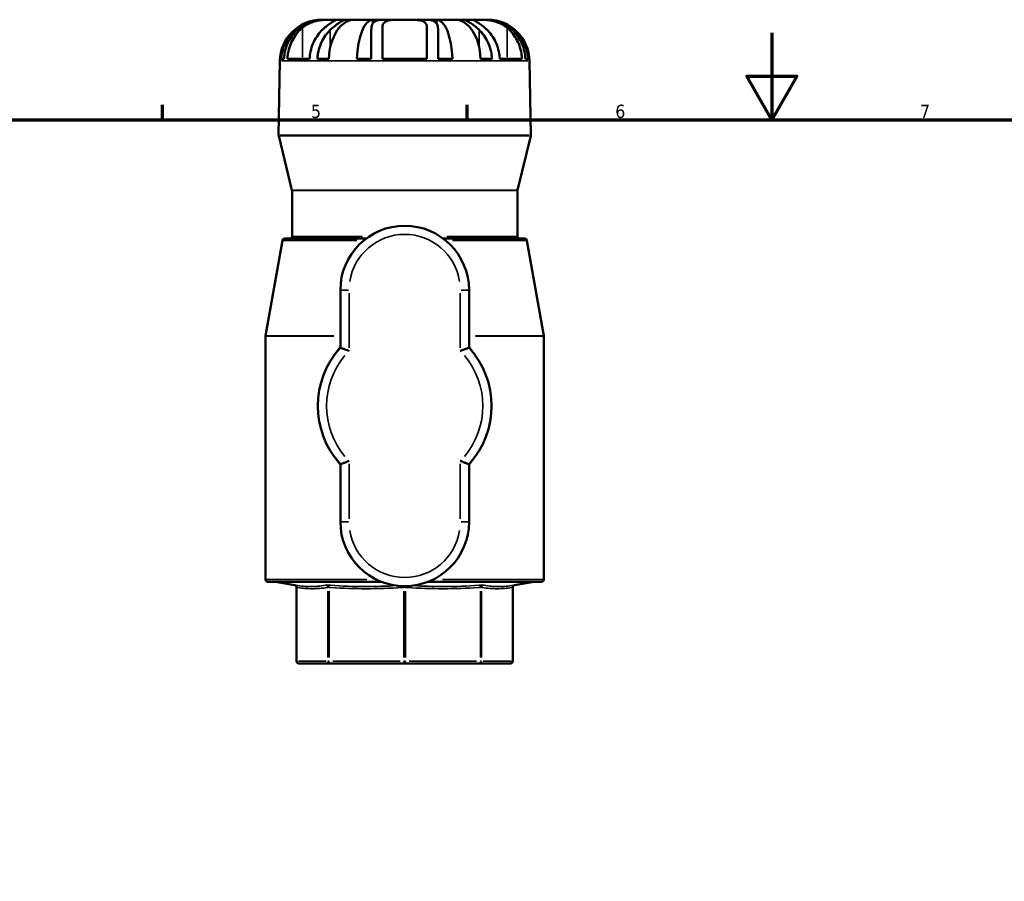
# Model space of a CAD drawing. Header units: millimetres. Extents: x 0 to 948, y -38 to 842.
# Tile 4 of 7: x 247 to 474, y 399 to 597. Entities that reach past the tile are written whole.
import ezdxf

# ---------------------------------------------------------------- set-up
doc = ezdxf.new("R2010")
doc.units = ezdxf.units.MM
for name, color, linetype, lineweight in [('Border (ANSI)', 7, 'Continuous', 70), ('Visible (ANSI)', 7, 'Continuous', 50), ('Visible Narrow (ANSI)', 7, 'Continuous', 35)]:
    doc.layers.add(name, color=color, linetype=linetype, lineweight=lineweight)
doc.styles.add('Note Text (ANSI)', font='tahoma.ttf')

# ---------------------------------------------------------------- blocks, each defined once
blk = doc.blocks.new('Borders Default Border')
at = {"layer": 'Border (ANSI)'}
for p, q in [((280.33, 574), (280.33, 577.45)), ((350.42, 574), (350.42, 577.45))]:
    blk.add_line(p, q, dxfattribs=at)
at = {"layer": 'Border (ANSI)', "flags": 128}
for points in [[(420.5, 594), (420.5, 574), (414.73, 584), (426.27, 584), (420.5, 574)], [(20, 20), (20, 574), (821, 574), (821, 20), (20, 20)]]:
    blk.add_lwpolyline(points, dxfattribs=at)
at = {"layer": 'Border (ANSI)', "char_height": 3.05, "attachment_point": 7, "style": 'Note Text (ANSI)'}
for s, insert in [('5', (314.48, 574.34)), ('6', (384.49, 574.34)), ('7', (454.6, 574.4))]:
    blk.add_mtext(s, dxfattribs=dict(at, insert=insert))

msp = doc.modelspace()

# ---------------------------------------------------------------- linework, layer by layer
at = {"layer": 'Visible (ANSI)'}
for p, q in [((316.93, 596.982), (317.094, 596.982)), ((317.094, 596.982), (317.094, 596.973)), ((317.094, 596.982), (317.556, 596.982)), ((317.556, 596.982), (319.489, 596.982)), ((319.489, 596.982), (322.594, 596.982)), ((322.594, 596.982), (322.594, 596.511)), ((322.594, 596.982), (324.403, 596.982)), ((324.403, 596.982), (328.722, 596.982)), ((328.722, 596.982), (328.722, 596.13)), ((328.722, 596.982), (330.993, 596.982)), ((330.993, 596.982), (336.031, 596.982)), ((336.031, 596.982), (341.069, 596.982)), ((341.069, 596.982), (343.341, 596.982)), ((343.341, 596.982), (347.659, 596.982)), ((343.341, 596.982), (343.341, 596.13)), ((347.659, 596.982), (349.468, 596.982)), ((349.468, 596.982), (349.468, 596.511)), ((349.468, 596.982), (352.573, 596.982)), ((352.573, 596.982), (354.507, 596.982)), ((354.507, 596.982), (354.969, 596.982)), ((354.969, 596.982), (354.969, 596.973)), ((354.969, 596.982), (355.132, 596.982)), ((328.351, 594.619), (328.351, 588.022)), ((330.911, 588.022), (330.911, 595.14)), ((341.151, 595.14), (341.151, 588.022)), ((343.711, 588.022), (343.711, 594.619)), ((307.332, 587.55), (307.032, 570.407)), ((307.597, 588.022), (308.261, 588.022)), ((309.033, 588.022), (314.153, 588.022)), ((315.941, 588.022), (318.572, 588.022)), ((325.056, 588.022), (328.351, 588.022)), ((330.911, 588.022), (341.151, 588.022)), ((343.711, 588.022), (347.006, 588.022)), ((353.49, 588.022), (356.122, 588.022)), ((357.91, 588.022), (363.03, 588.022)), ((363.802, 588.022), (364.466, 588.022)), ((364.731, 587.55), (365.03, 570.407)), ((310.097, 557.821), (307.047, 570.279)), ((361.966, 557.821), (365.016, 570.279)), ((310.111, 547.162), (310.111, 557.702)), ((361.951, 547.162), (361.951, 557.702)), ((307.908, 546.249), (304.039, 524.304)), ((308.401, 546.662), (327.151, 546.662)), ((344.911, 546.662), (363.662, 546.662)), ((364.154, 546.249), (368.024, 524.304)), ((321.231, 534.822), (321.231, 521.605)), ((350.831, 521.605), (350.831, 534.822)), ((304.031, 468.274), (304.031, 524.217)), ((368.031, 468.274), (368.031, 524.217)), ((321.231, 494.76), (321.231, 481.542)), ((350.831, 481.542), (350.831, 494.76)), ((330.602, 467.774), (304.531, 467.774)), ((310.764, 466.982), (306.314, 467.767)), ((367.531, 467.774), (341.461, 467.774)), ((361.298, 466.982), (365.748, 467.767)), ((311.177, 449.482), (311.177, 466.49)), ((360.885, 449.482), (360.885, 466.49)), ((311.677, 448.982), (318.81, 448.982)), ((318.81, 448.982), (336.031, 448.982)), ((336.031, 448.982), (353.252, 448.982)), ((353.252, 448.982), (360.385, 448.982))]:
    msp.add_line(p, q, dxfattribs=at)
for centre, radius, start, end in [((316.93, 587.382), 9.6, 90, 179), ((355.132, 587.382), 9.6, 1, 90), ((307.532, 570.398), 0.5, 179, 193.75728), ((364.53, 570.398), 0.5, 346.24272, 1), ((309.611, 557.702), 0.5, 0, 13.75728), ((362.451, 557.702), 0.5, 166.24272, 180), ((336.031, 534.822), 14.8, 0, 180), ((308.401, 546.162), 0.5, 90, 170), ((309.611, 547.162), 0.5, 270, 0), ((362.451, 547.162), 0.5, 180, 270), ((363.662, 546.162), 0.5, 10, 90), ((304.531, 524.217), 0.5, 170, 180), ((367.531, 524.217), 0.5, 0, 10), ((336.031, 508.182), 19.98, 137.79455, 222.20545), ((336.031, 508.182), 19.98, 317.79455, 42.20545), ((336.031, 481.542), 14.8, 180, 0), ((304.531, 468.274), 0.5, 180, 270), ((306.227, 467.274), 0.5, 80, 90), ((310.677, 466.49), 0.5, 0, 80), ((361.385, 466.49), 0.5, 100, 180), ((365.835, 467.274), 0.5, 90, 100), ((367.531, 468.274), 0.5, 270, 0), ((311.677, 449.482), 0.5, 180, 270), ((360.385, 449.482), 0.5, 270, 0)]:
    msp.add_arc(centre, radius, start, end, dxfattribs=at)
for centre, ratio, start_param, end_param in [((317.094, 587.382), 0.9914449, 0, 1.5040802), ((324.403, 587.382), 0.6087614, 0, 1.5040802), ((328.722, 587.382), 0.3826834, 0, 1.5040802), ((343.341, 587.382), 0.3826834, 4.7791051, 6.2831853), ((347.659, 587.382), 0.6087614, 4.7791051, 6.2831853), ((354.969, 587.382), 0.9914449, 4.7791051, 6.2831853)]:
    msp.add_ellipse(centre, major_axis=(0, 9.6), ratio=ratio, start_param=start_param, end_param=end_param, dxfattribs=at)
for points, knots in [([(317.556, 596.982), (317.068, 596.982), (316.565, 596.953), (315.634, 596.826), (315.217, 596.742), (314.516, 596.549), (314.231, 596.455), (313.661, 596.235), (313.378, 596.108), (312.654, 595.733), (312.233, 595.464), (311.624, 594.991), (311.414, 594.809), (311.215, 594.619)], [-0.97615312, -0.97615312, -0.97615312, -0.97615312, -0.81963245, -0.81963245, -0.69136354, -0.69136354, -0.60094578, -0.60094578, -0.50610944, -0.50610944, -0.3493309, -0.3493309, -0.25960451, -0.25960451, -0.25960451, -0.25960451]), ([(312.495, 595.14), (312.618, 595.241), (312.744, 595.337), (313.25, 595.698), (313.663, 595.936), (314.47, 596.302), (314.847, 596.44), (315.695, 596.686), (316.157, 596.78), (317.218, 596.93), (317.788, 596.961), (318.77, 596.985), (319.178, 596.982), (319.489, 596.982)], [-2.65869807, -2.65869807, -2.65869807, -2.65869807, -2.60511584, -2.60511584, -2.44907341, -2.44907341, -2.3218261, -2.3218261, -2.17073938, -2.17073938, -1.96736542, -1.96736542, -1.77095569, -1.77095569, -1.77095569, -1.77095569]), ([(319.489, 596.982), (319.516, 596.982), (319.542, 596.982), (319.856, 596.982), (320.046, 596.985), (320.216, 596.955), (320.18, 596.919), (319.912, 596.754), (319.743, 596.657), (319.338, 596.404), (319.117, 596.261), (318.56, 595.876), (318.216, 595.622), (317.777, 595.272), (317.697, 595.207), (317.615, 595.14)], [-1.77095569, -1.77095569, -1.77095569, -1.77095569, -1.75422434, -1.75422434, -1.56177191, -1.56177191, -1.35566569, -1.35566569, -1.20909613, -1.20909613, -1.08165462, -1.08165462, -0.91946172, -0.91946172, -0.88356152, -0.88356152, -0.88356152, -0.88356152]), ([(318.895, 594.619), (318.954, 594.676), (319.014, 594.732), (319.504, 595.188), (319.936, 595.544), (320.561, 596.004), (320.767, 596.145), (321.136, 596.381), (321.3, 596.478), (321.652, 596.67), (321.831, 596.757), (322.266, 596.936), (322.47, 596.982), (322.594, 596.982)], [-0.75064071, -0.75064071, -0.75064071, -0.75064071, -0.72394152, -0.72394152, -0.5307548, -0.5307548, -0.43095717, -0.43095717, -0.34381399, -0.34381399, -0.23175646, -0.23175646, -0.03556814, -0.03556814, -0.03556814, -0.03556814]), ([(330.993, 596.982), (330.643, 596.982), (330.323, 596.959), (329.758, 596.851), (329.514, 596.769), (329.146, 596.567), (329.008, 596.463), (328.758, 596.201), (328.653, 596.041), (328.415, 595.512), (328.351, 595.094), (328.351, 594.619)], [-0.71571881, -0.71571881, -0.71571881, -0.71571881, -0.57650131, -0.57650131, -0.4417841, -0.4417841, -0.3393388, -0.3393388, -0.22321336, -0.22321336, 0, 0, 0, 0]), ([(330.911, 595.14), (330.911, 595.4), (330.95, 595.638), (331.104, 596.011), (331.199, 596.156), (331.458, 596.417), (331.626, 596.53), (332.135, 596.76), (332.513, 596.847), (333.462, 596.959), (334.037, 596.974), (335.1, 596.983), (335.565, 596.982), (336.031, 596.982)], [-3.5421651, -3.5421651, -3.5421651, -3.5421651, -3.3548664, -3.3548664, -3.2114452, -3.2114452, -3.0583508, -3.0583508, -2.826112, -2.826112, -2.5594804, -2.5594804, -2.3639597, -2.3639597, -2.3639597, -2.3639597]), ([(336.031, 596.982), (336.233, 596.982), (336.435, 596.982), (337.22, 596.982), (337.786, 596.981), (338.776, 596.939), (339.201, 596.902), (339.913, 596.757), (340.201, 596.657), (340.602, 596.417), (340.739, 596.298), (340.959, 596.013), (341.038, 595.848), (341.131, 595.501), (341.151, 595.326), (341.151, 595.14)], [-2.3639597, -2.3639597, -2.3639597, -2.3639597, -2.2793947, -2.2793947, -2.0338348, -2.0338348, -1.8162745, -1.8162745, -1.6168551, -1.6168551, -1.4728142, -1.4728142, -1.3210051, -1.3210051, -1.1867269, -1.1867269, -1.1867269, -1.1867269]), ([(343.711, 594.619), (343.711, 595.012), (343.667, 595.367), (343.518, 595.809), (343.462, 595.933), (343.346, 596.128), (343.292, 596.204), (343.169, 596.347), (343.1, 596.414), (342.909, 596.57), (342.779, 596.65), (342.219, 596.906), (341.696, 596.982), (341.069, 596.982)], [-0.71564423, -0.71564423, -0.71564423, -0.71564423, -0.53101439, -0.53101439, -0.45124198, -0.45124198, -0.39503259, -0.39503259, -0.33712416, -0.33712416, -0.2489633, -0.2489633, 0, 0, 0, 0]), ([(349.468, 596.982), (349.482, 596.982), (349.496, 596.982), (349.651, 596.971), (349.866, 596.913), (350.311, 596.719), (350.492, 596.628), (350.869, 596.415), (351.06, 596.298), (351.53, 595.985), (351.816, 595.778), (352.458, 595.268), (352.814, 594.957), (353.167, 594.619)], [-0.89004783, -0.89004783, -0.89004783, -0.89004783, -0.86889611, -0.86889611, -0.67605937, -0.67605937, -0.56580811, -0.56580811, -0.46666035, -0.46666035, -0.33251529, -0.33251529, -0.172719, -0.172719, -0.172719, -0.172719]), ([(354.447, 595.14), (354.229, 595.32), (354.018, 595.486), (353.517, 595.865), (353.234, 596.065), (352.754, 596.386), (352.555, 596.511), (352.182, 596.739), (352.033, 596.823), (351.852, 596.948), (351.867, 596.969), (352.111, 596.984), (352.305, 596.982), (352.573, 596.982)], [-2.71803484, -2.71803484, -2.71803484, -2.71803484, -2.6220157, -2.6220157, -2.47849574, -2.47849574, -2.35111066, -2.35111066, -2.19031865, -2.19031865, -1.98508221, -1.98508221, -1.81171833, -1.81171833, -1.81171833, -1.81171833]), ([(352.573, 596.982), (352.643, 596.982), (352.719, 596.982), (353.141, 596.982), (353.566, 596.983), (354.584, 596.944), (355.176, 596.898), (356.224, 596.715), (356.655, 596.613), (357.459, 596.353), (357.826, 596.206), (358.638, 595.806), (359.061, 595.54), (359.484, 595.208), (359.526, 595.174), (359.567, 595.14)], [-1.81171833, -1.81171833, -1.81171833, -1.81171833, -1.76643615, -1.76643615, -1.57320104, -1.57320104, -1.36433289, -1.36433289, -1.22058157, -1.22058157, -1.09209737, -1.09209737, -0.92309998, -0.92309998, -0.90425007, -0.90425007, -0.90425007, -0.90425007]), ([(360.847, 594.619), (360.46, 594.991), (360.029, 595.328), (359.26, 595.811), (358.949, 595.979), (358.379, 596.243), (358.128, 596.345), (357.585, 596.537), (357.293, 596.623), (356.5, 596.817), (355.998, 596.897), (355.161, 596.97), (354.83, 596.982), (354.507, 596.982)], [-0.85925401, -0.85925401, -0.85925401, -0.85925401, -0.6849103, -0.6849103, -0.57564609, -0.57564609, -0.49353037, -0.49353037, -0.40229121, -0.40229121, -0.24905268, -0.24905268, -0.1458078, -0.1458078, -0.1458078, -0.1458078]), ([(311.215, 594.619), (311.036, 594.447), (310.868, 594.271), (310.343, 593.679), (309.976, 593.184), (309.343, 592.115), (309.076, 591.541), (308.68, 590.456), (308.512, 589.847), (308.332, 588.823), (308.285, 588.417), (308.261, 588.022)], [5.29303456, 5.29303456, 5.29303456, 5.29303456, 5.36897207, 5.36897207, 5.54720291, 5.54720291, 5.72543375, 5.72543375, 5.90031253, 5.90031253, 6.01292663, 6.01292663, 6.01292663, 6.01292663]), ([(309.033, 588.022), (309.056, 588.422), (309.103, 588.835), (309.283, 589.871), (309.451, 590.486), (309.846, 591.576), (310.109, 592.151), (310.736, 593.223), (311.099, 593.72), (311.768, 594.484), (312.118, 594.829), (312.495, 595.14)], [0.06227244, 0.06227244, 0.06227244, 0.06227244, 0.17649473, 0.17649473, 0.35298947, 0.35298947, 0.53094874, 0.53094874, 0.70890802, 0.70890802, 0.85665273, 0.85665273, 0.85665273, 0.85665273]), ([(317.615, 595.14), (317.238, 594.829), (316.888, 594.484), (316.219, 593.72), (315.856, 593.223), (315.229, 592.151), (314.966, 591.576), (314.571, 590.486), (314.403, 589.871), (314.223, 588.835), (314.176, 588.422), (314.153, 588.022)], [4.97226155, 4.97226155, 4.97226155, 4.97226155, 5.12000627, 5.12000627, 5.29796554, 5.29796554, 5.47592482, 5.47592482, 5.65241955, 5.65241955, 5.76664184, 5.76664184, 5.76664184, 5.76664184]), ([(315.941, 588.022), (315.965, 588.417), (316.012, 588.823), (316.192, 589.847), (316.36, 590.456), (316.756, 591.541), (317.023, 592.115), (317.656, 593.184), (318.023, 593.679), (318.548, 594.271), (318.716, 594.447), (318.895, 594.619)], [0.06226467, 0.06226467, 0.06226467, 0.06226467, 0.17487878, 0.17487878, 0.34975756, 0.34975756, 0.52798839, 0.52798839, 0.70621923, 0.70621923, 0.78215675, 0.78215675, 0.78215675, 0.78215675]), ([(353.167, 594.619), (353.346, 594.447), (353.515, 594.271), (354.04, 593.679), (354.406, 593.184), (355.04, 592.115), (355.306, 591.541), (355.703, 590.456), (355.871, 589.847), (356.051, 588.823), (356.098, 588.417), (356.122, 588.022)], [5.29063587, 5.29063587, 5.29063587, 5.29063587, 5.36657338, 5.36657338, 5.54480422, 5.54480422, 5.72303506, 5.72303506, 5.89791384, 5.89791384, 6.01052794, 6.01052794, 6.01052794, 6.01052794]), ([(357.91, 588.022), (357.886, 588.422), (357.839, 588.835), (357.659, 589.871), (357.491, 590.486), (357.097, 591.576), (356.833, 592.151), (356.206, 593.223), (355.843, 593.72), (355.175, 594.484), (354.825, 594.829), (354.447, 595.14)], [0.06227244, 0.06227244, 0.06227244, 0.06227244, 0.17649473, 0.17649473, 0.35298947, 0.35298947, 0.53094874, 0.53094874, 0.70890802, 0.70890802, 0.85665273, 0.85665273, 0.85665273, 0.85665273]), ([(359.567, 595.14), (359.945, 594.829), (360.295, 594.484), (360.963, 593.72), (361.326, 593.223), (361.953, 592.151), (362.217, 591.576), (362.611, 590.486), (362.779, 589.871), (362.959, 588.835), (363.006, 588.422), (363.03, 588.022)], [4.97223581, 4.97223581, 4.97223581, 4.97223581, 5.11998053, 5.11998053, 5.2979398, 5.2979398, 5.47589908, 5.47589908, 5.65239381, 5.65239381, 5.7666161, 5.7666161, 5.7666161, 5.7666161]), ([(363.802, 588.022), (363.778, 588.417), (363.731, 588.823), (363.551, 589.847), (363.383, 590.456), (362.986, 591.541), (362.72, 592.115), (362.086, 593.184), (361.72, 593.679), (361.195, 594.271), (361.026, 594.447), (360.847, 594.619)], [0.06226467, 0.06226467, 0.06226467, 0.06226467, 0.17487878, 0.17487878, 0.34975756, 0.34975756, 0.52798839, 0.52798839, 0.70621923, 0.70621923, 0.78215675, 0.78215675, 0.78215675, 0.78215675]), ([(323.231, 520.809), (323.229, 520.81), (323.227, 520.811), (323.076, 520.873), (322.927, 520.934), (322.636, 521.051), (322.494, 521.108), (322.129, 521.254), (321.92, 521.336), (321.581, 521.469), (321.451, 521.52), (321.276, 521.588), (321.231, 521.605), (321.231, 521.605)], [-0.65446927, -0.65446927, -0.65446927, -0.65446927, -0.65378216, -0.65378216, -0.60541587, -0.60541587, -0.55744867, -0.55744867, -0.47613668, -0.47613668, -0.40026732, -0.40026732, -0.32689108, -0.32689108, -0.32689108, -0.32689108]), ([(348.831, 520.809), (348.833, 520.81), (348.835, 520.811), (348.987, 520.873), (349.136, 520.934), (349.427, 521.051), (349.568, 521.108), (349.933, 521.254), (350.142, 521.336), (350.481, 521.469), (350.612, 521.52), (350.787, 521.588), (350.831, 521.605), (350.831, 521.605)], [-0.00068711, -0.00068711, -0.00068711, -0.00068711, 0, 0, 0.04836629, 0.04836629, 0.09633349, 0.09633349, 0.17764548, 0.17764548, 0.25351485, 0.25351485, 0.32689108, 0.32689108, 0.32689108, 0.32689108]), ([(323.231, 495.555), (323.229, 495.554), (323.227, 495.554), (323.076, 495.492), (322.927, 495.431), (322.636, 495.313), (322.494, 495.256), (322.129, 495.111), (321.92, 495.028), (321.581, 494.896), (321.451, 494.845), (321.276, 494.777), (321.231, 494.76), (321.231, 494.76)], [-0.00068711, -0.00068711, -0.00068711, -0.00068711, 0, 0, 0.04836629, 0.04836629, 0.09633349, 0.09633349, 0.17764548, 0.17764548, 0.25351485, 0.25351485, 0.32689108, 0.32689108, 0.32689108, 0.32689108]), ([(348.831, 495.555), (348.833, 495.554), (348.835, 495.554), (348.987, 495.492), (349.136, 495.431), (349.427, 495.313), (349.568, 495.256), (349.933, 495.111), (350.142, 495.028), (350.481, 494.896), (350.612, 494.845), (350.787, 494.777), (350.831, 494.76), (350.831, 494.76)], [-0.65446927, -0.65446927, -0.65446927, -0.65446927, -0.65378216, -0.65378216, -0.60541587, -0.60541587, -0.55744867, -0.55744867, -0.47613668, -0.47613668, -0.40026732, -0.40026732, -0.32689108, -0.32689108, -0.32689108, -0.32689108])]:
    msp.add_open_spline(points, degree=3, knots=knots, dxfattribs=at)
at = {"layer": 'Visible Narrow (ANSI)'}
for p, q in [((312.495, 594.784), (312.495, 588.378)), ((318.895, 594.417), (318.895, 590.792)), ((353.167, 594.417), (353.167, 590.792)), ((359.567, 594.784), (359.567, 588.378)), ((364.378, 587.55), (307.685, 587.55)), ((307.389, 570.407), (364.673, 570.407)), ((364.659, 570.279), (307.403, 570.279)), ((310.416, 557.821), (361.646, 557.821)), ((361.632, 557.702), (310.43, 557.702)), ((325.015, 546.249), (307.962, 546.249)), ((310.162, 547.162), (326.34, 547.162)), ((345.723, 547.162), (361.901, 547.162)), ((364.101, 546.249), (347.048, 546.249)), ((323.074, 534.822), (321.237, 534.822)), ((348.988, 534.822), (350.825, 534.822)), ((323.231, 521.51), (323.231, 534.122)), ((348.831, 534.122), (348.831, 521.51)), ((319.708, 524.217), (304.079, 524.217)), ((304.086, 524.304), (319.708, 524.304)), ((352.354, 524.304), (367.976, 524.304)), ((367.984, 524.217), (352.355, 524.217)), ((323.231, 482.243), (323.231, 494.855)), ((348.831, 494.855), (348.831, 482.243)), ((323.074, 481.542), (321.237, 481.542)), ((348.988, 481.542), (350.825, 481.542)), ((304.106, 468.274), (327.354, 468.274)), ((328.608, 467.767), (306.386, 467.767)), ((365.677, 467.767), (343.454, 467.767)), ((344.708, 468.274), (367.957, 468.274)), ((311.215, 450.332), (311.215, 465.627)), ((318.349, 465.627), (318.349, 450.332)), ((318.619, 450.332), (318.619, 465.627)), ((335.84, 465.627), (335.84, 450.332)), ((336.223, 450.332), (336.223, 465.627)), ((353.443, 465.627), (353.443, 450.332)), ((353.714, 450.332), (353.714, 465.627)), ((360.847, 465.627), (360.847, 450.332)), ((311.177, 449.482), (311.212, 449.482)), ((317.992, 449.482), (311.572, 449.482)), ((318.356, 449.482), (318.601, 449.482)), ((334.979, 449.482), (319.48, 449.482)), ((335.858, 449.482), (336.204, 449.482)), ((352.582, 449.482), (337.084, 449.482)), ((353.461, 449.482), (353.706, 449.482)), ((360.49, 449.482), (354.071, 449.482)), ((360.851, 449.482), (360.885, 449.482))]:
    msp.add_line(p, q, dxfattribs=at)
for centre, radius, start, end in [((336.031, 534.822), 12.8, 9, 171), ((336.031, 508.182), 17.98, 139.8509, 220.1491), ((336.031, 508.182), 17.98, 319.8509, 40.1491), ((336.031, 481.542), 12.8, 189, 351)]:
    msp.add_arc(centre, radius, start, end, dxfattribs=at)
for centre, major_axis, ratio, start_param, end_param in [((310.754, 466.477), (0.084, 0.493), 0.9219338, 4.9381631, 6.2059657), ((317.887, 466.477), (-0.084, 0.493), 0.9219338, 4.6274818, 5.8952843), ((318.428, 466.477), (0.035, 0.499), 0.3818775, 4.8096847, 6.0774872), ((335.649, 466.477), (-0.035, 0.499), 0.3818775, 4.713817, 5.2230414), ((336.414, 466.477), (-0.035, -0.499), 0.3818775, 4.2017366, 4.710961), ((353.635, 466.477), (-0.035, 0.499), 0.3818775, 0.2056981, 1.4735006), ((354.176, 466.477), (0.084, 0.493), 0.9219338, 0.387901, 1.6557035), ((361.309, 466.477), (-0.084, 0.493), 0.9219338, 0.0772196, 1.3450222), ((311.677, 449.482), (0, -0.5), 0.9238795, 4.7909288, 6.2046455), ((318.81, 449.482), (0, -0.5), 0.9238795, 4.7909288, 6.2046455), ((318.81, 449.482), (0, -0.5), 0.3826834, 4.7909288, 6.2046455), ((336.031, 449.482), (0, -0.5), 0.3826834, 4.7909288, 6.2046455), ((336.031, 449.482), (0, -0.5), 0.3826834, 0.0785398, 1.4922565), ((353.252, 449.482), (0, -0.5), 0.3826834, 0.0785398, 1.4922565), ((353.252, 449.482), (0, -0.5), 0.9238795, 0.0785398, 1.4922565), ((360.385, 449.482), (0, -0.5), 0.9238795, 0.0785398, 1.4922565)]:
    msp.add_ellipse(centre, major_axis=major_axis, ratio=ratio, start_param=start_param, end_param=end_param, dxfattribs=at)
for points in [[(321.231, 521.732), (320.561, 520.956), (319.947, 520.126), (319.394, 519.246)], [(350.832, 494.632), (351.501, 495.408), (352.115, 496.238), (352.668, 497.118)]]:
    msp.add_open_spline(points, degree=3, dxfattribs=at)
for points, knots in [([(352.669, 519.246), (352.184, 520.017), (351.652, 520.75), (350.996, 521.539), (350.914, 521.636), (350.831, 521.732)], [-0.72503307, -0.72503307, -0.72503307, -0.72503307, -0.43148715, -0.43148715, -0.39007014, -0.39007014, -0.39007014, -0.39007014]), ([(319.392, 497.121), (319.94, 496.249), (320.549, 495.425), (321.218, 494.648), (321.225, 494.64), (321.231, 494.633)], [-7.43534492, -7.43534492, -7.43534492, -7.43534492, -7.10371655, -7.10371655, -7.10036888, -7.10036888, -7.10036888, -7.10036888]), ([(310.84, 466.969), (310.804, 466.975), (310.781, 466.979), (310.766, 466.982), (310.764, 466.982), (310.764, 466.982)], [-0.078594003, -0.078594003, -0.078594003, -0.078594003, -0.050284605, -0.050284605, -0.039296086, -0.039296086, -0.039296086, -0.039296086]), ([(317.949, 466.969), (317.889, 466.959), (317.828, 466.949), (316.648, 466.756), (315.525, 466.655), (314.4, 466.655), (313.276, 466.655), (312.149, 466.756), (310.962, 466.949), (310.901, 466.959), (310.84, 466.969)], [-3.594695, -3.594695, -3.594695, -3.594695, -3.5470408, -3.5470408, -2.6620311, -2.6620311, -2.6620311, -1.7770214, -1.7770214, -1.7293672, -1.7293672, -1.7293672, -1.7293672]), ([(318.488, 466.969), (318.401, 466.975), (318.32, 466.979), (318.166, 466.983), (318.096, 466.982), (318.004, 466.977), (317.973, 466.973), (317.949, 466.969)], [-0.078594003, -0.078594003, -0.078594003, -0.078594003, -0.050284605, -0.050284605, -0.019340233, -0.019340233, 0, 0, 0, 0]), ([(334.102, 466.869), (331.76, 466.73), (329.416, 466.655), (327.071, 466.655), (324.356, 466.655), (321.64, 466.756), (318.78, 466.949), (318.634, 466.959), (318.488, 466.969)], [-3.4262801, -3.4262801, -3.4262801, -3.4262801, -2.6620311, -2.6620311, -2.6620311, -1.7770214, -1.7770214, -1.7293672, -1.7293672, -1.7293672, -1.7293672]), ([(353.574, 466.969), (353.428, 466.959), (353.282, 466.949), (350.423, 466.756), (347.706, 466.655), (344.991, 466.655), (342.646, 466.655), (340.302, 466.73), (337.96, 466.869)], [-3.594695, -3.594695, -3.594695, -3.594695, -3.5470408, -3.5470408, -2.6620311, -2.6620311, -2.6620311, -1.8977821, -1.8977821, -1.8977821, -1.8977821]), ([(354.114, 466.969), (354.078, 466.975), (354.029, 466.979), (353.906, 466.983), (353.83, 466.982), (353.69, 466.977), (353.633, 466.973), (353.574, 466.969)], [-0.078594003, -0.078594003, -0.078594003, -0.078594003, -0.050284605, -0.050284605, -0.019340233, -0.019340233, 0, 0, 0, 0]), ([(361.222, 466.969), (361.161, 466.959), (361.101, 466.949), (359.914, 466.756), (358.787, 466.655), (357.662, 466.655), (356.537, 466.655), (355.415, 466.756), (354.234, 466.949), (354.174, 466.959), (354.114, 466.969)], [-3.594695, -3.594695, -3.594695, -3.594695, -3.5470408, -3.5470408, -2.6620311, -2.6620311, -2.6620311, -1.7770214, -1.7770214, -1.7293672, -1.7293672, -1.7293672, -1.7293672]), ([(361.298, 466.982), (361.298, 466.982), (361.292, 466.981), (361.266, 466.977), (361.247, 466.973), (361.222, 466.969)], [-0.039296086, -0.039296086, -0.039296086, -0.039296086, -0.019340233, -0.019340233, 0, 0, 0, 0]), ([(311.177, 466.49), (311.177, 466.49), (311.178, 466.489), (311.186, 466.487), (311.197, 466.483), (311.215, 466.477)], [0.039296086, 0.039296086, 0.039296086, 0.039296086, 0.050284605, 0.050284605, 0.078594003, 0.078594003, 0.078594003, 0.078594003]), ([(311.215, 466.477), (311.276, 466.466), (311.337, 466.456), (312.524, 466.264), (313.653, 466.163), (314.782, 466.163), (315.911, 466.163), (317.04, 466.264), (318.227, 466.456), (318.288, 466.466), (318.349, 466.477)], [1.7293672, 1.7293672, 1.7293672, 1.7293672, 1.7770214, 1.7770214, 2.6620311, 2.6620311, 2.6620311, 3.5470408, 3.5470408, 3.594695, 3.594695, 3.594695, 3.594695]), ([(318.349, 466.477), (318.361, 466.481), (318.376, 466.484), (318.422, 466.49), (318.458, 466.491), (318.535, 466.487), (318.576, 466.483), (318.619, 466.477)], [0, 0, 0, 0, 0.019340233, 0.019340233, 0.050284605, 0.050284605, 0.078594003, 0.078594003, 0.078594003, 0.078594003]), ([(318.619, 466.477), (318.766, 466.466), (318.912, 466.456), (321.779, 466.264), (324.504, 466.163), (327.229, 466.163), (329.955, 466.163), (332.68, 466.264), (335.547, 466.456), (335.693, 466.466), (335.84, 466.477)], [1.7293672, 1.7293672, 1.7293672, 1.7293672, 1.7770214, 1.7770214, 2.6620311, 2.6620311, 2.6620311, 3.5470408, 3.5470408, 3.594695, 3.594695, 3.594695, 3.594695]), ([(335.84, 466.477), (335.87, 466.481), (335.901, 466.484), (335.983, 466.49), (336.035, 466.491), (336.133, 466.487), (336.179, 466.483), (336.223, 466.477)], [0, 0, 0, 0, 0.019340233, 0.019340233, 0.050284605, 0.050284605, 0.078594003, 0.078594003, 0.078594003, 0.078594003]), ([(336.223, 466.477), (336.369, 466.466), (336.515, 466.456), (339.382, 466.264), (342.107, 466.163), (344.833, 466.163), (347.558, 466.163), (350.284, 466.264), (353.15, 466.456), (353.297, 466.466), (353.443, 466.477)], [1.7293672, 1.7293672, 1.7293672, 1.7293672, 1.7770214, 1.7770214, 2.6620311, 2.6620311, 2.6620311, 3.5470408, 3.5470408, 3.594695, 3.594695, 3.594695, 3.594695]), ([(353.443, 466.477), (353.473, 466.481), (353.502, 466.484), (353.571, 466.49), (353.61, 466.491), (353.672, 466.487), (353.696, 466.483), (353.714, 466.477)], [0, 0, 0, 0, 0.019340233, 0.019340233, 0.050284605, 0.050284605, 0.078594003, 0.078594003, 0.078594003, 0.078594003]), ([(353.714, 466.477), (353.775, 466.466), (353.835, 466.456), (355.023, 466.264), (356.152, 466.163), (357.28, 466.163), (358.409, 466.163), (359.538, 466.264), (360.726, 466.456), (360.786, 466.466), (360.847, 466.477)], [1.7293672, 1.7293672, 1.7293672, 1.7293672, 1.7770214, 1.7770214, 2.6620311, 2.6620311, 2.6620311, 3.5470408, 3.5470408, 3.594695, 3.594695, 3.594695, 3.594695]), ([(360.847, 466.477), (360.859, 466.481), (360.869, 466.484), (360.882, 466.489), (360.885, 466.49), (360.885, 466.49)], [0, 0, 0, 0, 0.019340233, 0.019340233, 0.039296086, 0.039296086, 0.039296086, 0.039296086])]:
    msp.add_open_spline(points, degree=3, knots=knots, dxfattribs=at)

# ---------------------------------------------------------------- block references
msp.add_blockref('Borders Default Border', (0, 0))

doc.saveas('drawing.dxf')
